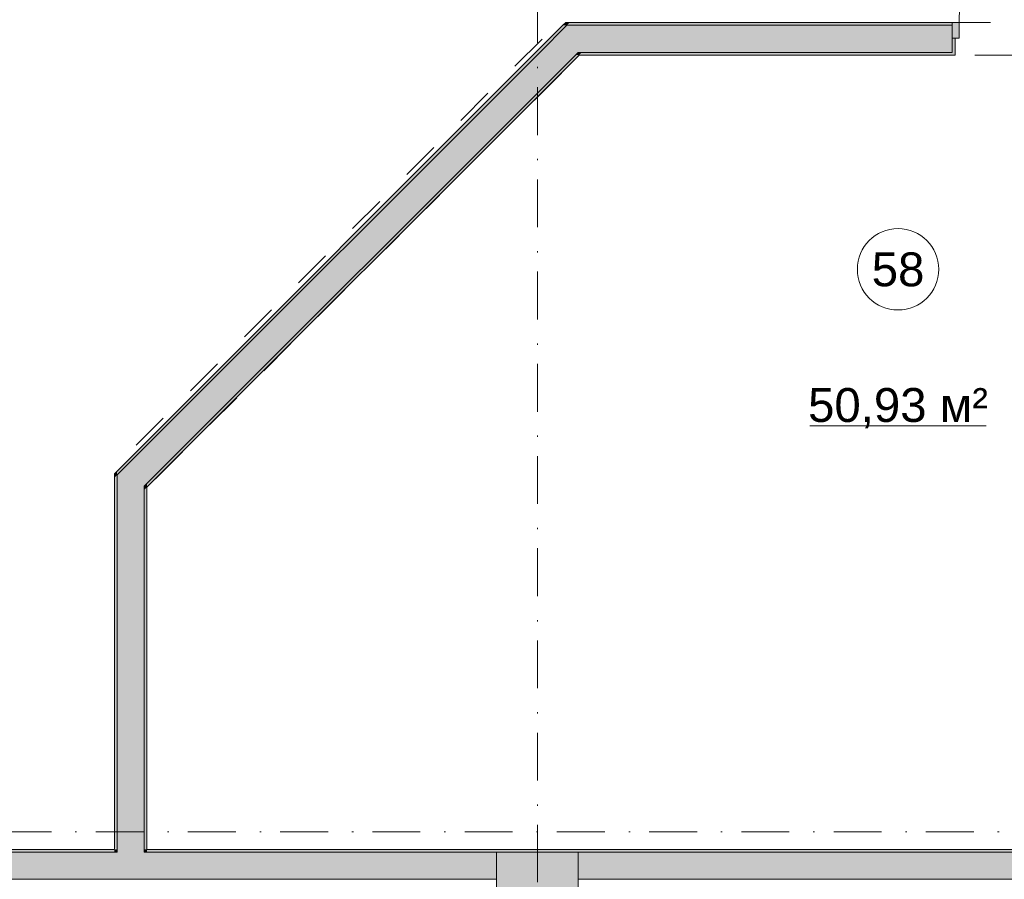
# Model space of a CAD drawing. Header units: millimetres. Extents: x 0 to 1184, y 0 to 836.
# Tile 13 of 241: x 133 to 206, y 451 to 514. Entities that reach past the tile are written whole.
import ezdxf
from ezdxf.xclip import XClip

# ---------------------------------------------------------------- set-up
doc = ezdxf.new("R2010")
doc.units = ezdxf.units.MM
doc.header["$MEASUREMENT"] = 0
doc.header["$XCLIPFRAME"] = 0
doc.linetypes.add('Штриховая', pattern=[5.644444, 2.822222, -2.822222])
doc.linetypes.add('Штрихпунктирная', pattern=[6.702778, 3.527778, -1.763889, 0, -1.411111])
for name, color, linetype in [('Конструктив - Колонны', 7, 'Continuous'), ('Конструктив - Стены Блок 200 нов', 7, 'Continuous'), ('Элемент Модели - Зона', 7, 'Continuous'), ('Элемент Модели - Оси', 7, 'Continuous')]:
    doc.layers.add(name, color=color, linetype=linetype)
doc.styles.add('СГЕНЕРИР_СТИЛЬ_3', font='txt')

# ---------------------------------------------------------------- blocks, each defined once
blk = doc.blocks.new('Чертеж_4_4', base_point=(-278.479, 89.564))
at = {"layer": 'Конструктив - Колонны', "linetype": 'Continuous', "lineweight": 0, "true_color": 0x000000}
blk.add_hatch(color=18, dxfattribs=at).paths.add_polyline_path([(168.521, 446.564), (174.521, 446.564), (174.521, 452.564), (168.521, 452.564)])
at = {"layer": 'Конструктив - Стены Блок 200 нов', "linetype": 'Continuous', "lineweight": 0, "true_color": 0x000000}
for points in [[(140.524, 480.392), (173.696, 513.564), (173.413, 513.564), (140.524, 480.675)], [(173.696, 513.564), (171.696, 511.564), (174.524, 511.564)], [(173.413, 513.564), (173.696, 513.564), (173.613, 513.764)], [(173.896, 513.764), (173.613, 513.764), (173.696, 513.564)], [(173.696, 513.564), (202.125, 513.564), (202.125, 513.764), (173.896, 513.764)], [(176.524, 513.564), (173.696, 513.564), (174.524, 511.564)], [(176.524, 513.564), (174.524, 511.564), (202.125, 511.564), (202.125, 512.614), (202.125, 513.564)], [(202.125, 512.614), (202.625, 512.614), (202.625, 513.764), (202.125, 513.764)], [(202.125, 511.364), (202.325, 511.364), (202.325, 512.614), (202.125, 512.614), (202.125, 511.564)], [(142.524, 479.564), (174.524, 511.564), (171.696, 511.564), (142.524, 482.392)], [(142.724, 479.481), (174.607, 511.364), (174.324, 511.364), (142.724, 479.764)], [(174.524, 511.564), (174.324, 511.364), (174.607, 511.364)], [(174.807, 511.564), (174.524, 511.564), (174.607, 511.364)], [(174.807, 511.564), (174.607, 511.364), (202.125, 511.364), (202.125, 511.564)], [(142.524, 482.392), (140.524, 480.392), (142.524, 479.564)], [(140.524, 480.675), (140.324, 480.475), (140.524, 480.392)], [(140.324, 480.192), (140.524, 480.392), (140.324, 480.475)], [(140.324, 480.192), (140.324, 452.814), (140.524, 452.814), (140.524, 480.392)], [(140.524, 477.564), (142.524, 479.564), (140.524, 480.392)], [(140.524, 477.564), (140.524, 452.764), (142.524, 452.764), (142.524, 479.564)], [(142.724, 479.764), (142.524, 479.564), (142.724, 479.481)], [(142.524, 479.281), (142.724, 479.481), (142.524, 479.564)], [(142.524, 479.281), (142.524, 452.764), (142.724, 452.764), (142.724, 479.481)], [(102.52, 452.564), (140.324, 452.564), (140.324, 452.764), (102.52, 452.764)], [(102.52, 452.564), (102.52, 452.464), (102.52, 450.564), (140.524, 450.564), (140.524, 452.564)], [(140.324, 452.564), (140.524, 452.564), (140.524, 452.764), (140.324, 452.764)], [(140.524, 452.564), (142.524, 452.564), (142.524, 452.764), (140.524, 452.764)], [(140.524, 450.564), (142.524, 450.564), (142.524, 452.564), (140.524, 452.564)], [(142.524, 452.564), (142.724, 452.564), (142.724, 452.764), (142.524, 452.764)], [(142.524, 452.564), (142.524, 450.564), (168.521, 450.564), (168.521, 452.564)], [(142.724, 452.564), (238.323, 452.564), (238.323, 452.764), (142.724, 452.764)], [(174.521, 452.564), (174.521, 450.564), (238.523, 450.564), (238.523, 452.564)]]:
    blk.add_hatch(color=18, dxfattribs=at).paths.add_polyline_path(points)
at = {"layer": 'Конструктив - Колонны', "color": 251, "linetype": 'Continuous', "lineweight": 5, "true_color": 0x575757}
blk.add_line((171.521, 450.364), (171.521, 453.364), dxfattribs=at)
at = {"layer": 'Конструктив - Колонны', "color": 251, "linetype": 'Continuous', "lineweight": 15, "true_color": 0x575757, "flags": 128}
blk.add_lwpolyline([(168.521, 446.564), (174.521, 446.564), (174.521, 452.564), (168.521, 452.564)], close=True, dxfattribs=at)
at = {"layer": 'Конструктив - Стены Блок 200 нов', "color": 251, "linetype": 'Continuous', "lineweight": 20, "true_color": 0x575757}
for p, q in [((173.696, 513.564), (171.696, 511.564)), ((173.696, 513.564), (171.696, 511.564)), ((176.524, 513.564), (173.696, 513.564)), ((202.125, 513.564), (176.524, 513.564)), ((202.125, 513.764), (202.125, 513.564)), ((202.125, 513.764), (202.125, 513.564)), ((202.125, 513.764), (202.125, 513.564)), ((202.125, 513.564), (202.125, 512.614)), ((202.125, 513.564), (202.125, 512.614)), ((202.125, 513.564), (202.125, 512.614)), ((202.125, 512.614), (202.325, 512.614)), ((202.125, 511.564), (202.125, 512.614)), ((202.325, 512.614), (202.325, 511.364)), ((202.325, 512.614), (202.325, 511.364)), ((171.696, 511.564), (142.524, 482.392)), ((142.724, 479.764), (174.324, 511.364)), ((174.524, 511.564), (174.324, 511.364)), ((174.524, 511.564), (174.324, 511.364)), ((174.524, 511.564), (202.125, 511.564)), ((202.125, 511.364), (202.325, 511.364)), ((202.125, 511.364), (202.325, 511.364)), ((142.524, 482.392), (140.524, 480.392)), ((142.524, 482.392), (140.524, 480.392)), ((140.524, 480.392), (140.524, 477.564)), ((142.724, 479.764), (142.524, 479.564)), ((142.724, 479.764), (142.524, 479.564)), ((142.524, 452.764), (142.524, 479.564)), ((140.524, 477.564), (140.524, 452.814)), ((140.524, 452.564), (102.52, 452.564)), ((140.524, 452.764), (140.524, 452.814)), ((140.524, 452.764), (140.524, 452.564)), ((140.524, 452.764), (140.524, 452.564)), ((142.524, 452.564), (142.524, 452.764)), ((142.524, 452.564), (142.524, 452.764)), ((168.521, 452.564), (142.524, 452.564)), ((238.523, 452.564), (174.521, 452.564)), ((102.52, 450.564), (140.524, 450.564)), ((140.524, 450.564), (142.524, 450.564)), ((142.524, 450.564), (168.521, 450.564)), ((174.521, 450.564), (238.523, 450.564))]:
    blk.add_line(p, q, dxfattribs=at)
at = {"layer": 'Конструктив - Стены Блок 200 нов', "color": 251, "linetype": 'Continuous', "lineweight": 5, "true_color": 0x575757}
for p, q in [((202.625, 513.764), (202.125, 513.764)), ((202.125, 513.764), (202.125, 512.614)), ((202.625, 512.614), (202.625, 513.764)), ((202.125, 512.614), (202.625, 512.614))]:
    blk.add_line(p, q, dxfattribs=at)
at = {"layer": 'Конструктив - Стены Блок 200 нов', "color": 251, "linetype": 'Continuous', "lineweight": 20, "true_color": 0x575757, "flags": 128}
for points in [[(173.413, 513.564), (140.524, 480.675)], [(173.613, 513.764), (173.413, 513.564)], [(202.125, 513.764), (173.613, 513.764)], [(142.724, 479.481), (174.607, 511.364)], [(174.607, 511.364), (202.125, 511.364)], [(140.324, 480.475), (140.524, 480.675)], [(140.324, 480.475), (140.324, 452.814)], [(142.724, 452.764), (142.724, 479.481)], [(140.324, 452.764), (102.52, 452.764)], [(238.323, 452.764), (142.724, 452.764)]]:
    blk.add_lwpolyline(points, dxfattribs=at)
at = {"layer": 'Конструктив - Стены Блок 200 нов', "color": 251, "linetype": 'Continuous', "lineweight": 5, "true_color": 0x575757}
blk.add_arc((211.625, 513.764), 9, 90, 180, dxfattribs=at)
at = {"layer": 'Элемент Модели - Зона', "color": 7, "linetype": 'Continuous', "lineweight": 15}
blk.add_line((191.621, 484.027), (204.627, 484.027), dxfattribs=at)
at = {"layer": 'Элемент Модели - Зона', "color": 7, "linetype": 'Штриховая', "lineweight": 15, "flags": 128}
for points in [[(83.021, 539.138), (82.621, 539.138), (82.621, 452.764), (140.324, 452.764), (140.324, 480.98), (172.947, 513.615), (173.088, 513.474), (173.088, 513.764), (354.521, 513.764), (354.521, 513.564), (495.519, 513.564), (495.519, 513.764), (862.335, 513.764), (894.689, 481.329), (894.722, 477.983), (894.722, 452.614), (895.121, 452.614), (895.121, 432.564), (892.721, 432.564), (892.721, 446.564), (888.521, 446.564), (888.521, 450.564), (804.521, 450.564), (804.521, 446.564), (798.521, 446.564), (798.521, 450.564), (714.721, 450.564), (714.721, 359.264), (798.521, 359.264), (798.521, 366.064), (804.521, 366.064), (804.521, 354.164), (845.321, 354.164), (845.321, 363.264), (846.521, 363.264), (846.521, 301.365), (892.721, 301.365), (892.721, 352.064), (888.021, 352.064), (888.021, 367.064), (892.721, 367.064), (892.721, 417.564), (895.121, 417.564), (895.121, 291.065), (892.721, 291.065), (892.721, 298.965), (714.721, 298.965), (714.721, 236.065), (892.721, 236.065), (892.721, 266.565), (888.522, 266.565), (888.522, 272.82), (892.721, 272.82), (892.721, 276.065), (895.121, 276.065), (895.121, 272.765), (930.021, 272.765), (930.021, 461.615), (923.91, 461.615), (923.91, 539.564), (978.521, 539.564), (978.521, 542.564), (984.521, 542.564), (984.521, 539.564), (1131.771, 539.564), (1131.771, 540.564), (1122.771, 540.564), (1122.771, 564.564), (1048.521, 564.564), (1048.521, 626.364), (1026.821, 626.364), (1026.821, 632.564), (1013.35, 632.564), (984.521, 632.564), (984.521, 626.564), (978.521, 626.564), (978.521, 631.689), (969.519, 631.689), (894.521, 631.689), (894.521, 626.564), (888.521, 626.564), (888.521, 631.689), (804.521, 631.689), (804.521, 626.564), (798.521, 626.564), (798.521, 631.689), (714.521, 631.689), (714.521, 626.564), (708.521, 626.564), (708.521, 631.689), (628.021, 631.689), (628.021, 626.564), (622.021, 626.564), (621.021, 626.564), (621.021, 575.892), (496.022, 575.892), (496.022, 627.564), (496.022, 706.464), (496.122, 706.464), (496.122, 768.064), (468.721, 768.064), (468.721, 686.864), (461.167, 686.864), (461.167, 631.684), (444.522, 631.684), (444.522, 626.564), (438.522, 626.564), (438.522, 631.684), (354.521, 631.684), (354.521, 626.564), (348.521, 626.564), (348.521, 631.684), (331.772, 631.684), (331.772, 554.564), (331.772, 539.564), (264.521, 539.564), (264.521, 536.564), (258.521, 536.564), (258.521, 539.564), (174.521, 539.564), (174.521, 536.564), (168.521, 536.564), (168.521, 539.564), (89.021, 539.564), (89.021, 536.564), (83.021, 536.564)], [(238.323, 452.764), (238.323, 511.364), (174.625, 511.364), (142.724, 479.466), (142.724, 452.764)]]:
    blk.add_lwpolyline(points, close=True, dxfattribs=at)
at = {"layer": 'Элемент Модели - Зона', "color": 7, "linetype": 'Continuous', "lineweight": 15, "flags": 128}
blk.add_lwpolyline([(201.124, 495.563, 1), (195.124, 495.563, 1)], format="xyb", close=True, dxfattribs=at)
at = {"layer": 'Элемент Модели - Оси', "color": 7, "linetype": 'Штрихпунктирная', "lineweight": 15}
for p, q in [((171.521, 828.727), (171.521, 151.766)), ((57.32, 454.064), (1181.052, 454.064))]:
    blk.add_line(p, q, dxfattribs=at)
at = {"layer": 'Элемент Модели - Зона', "color": 7, "linetype": 'Continuous', "lineweight": 15, "char_height": 2.5, "attachment_point": 5, "style": 'СГЕНЕРИР_СТИЛЬ_3'}
for s, insert in [('\\A1;{\\pqc;\\fArial|b0|i0|c204|p38;58}', (198.124, 495.542)), ('\\A1;{\\pqc;\\fArial|b0|i0|c204|p38;50,93 м²}', (198.124, 485.32))]:
    blk.add_mtext(s, dxfattribs=dict(at, insert=insert))

msp = doc.modelspace()

# ---------------------------------------------------------------- block references
at = {"color": 161, "linetype": 'Continuous', "lineweight": 40, "true_color": 0x83aefe}
ref = msp.add_blockref('Чертеж_4_4', (-278.479, 89.564), dxfattribs=at)
XClip(ref).set_block_clipping_path([(57.3201676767, 151.7660533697), (1181.0522393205, 828.727105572)])

doc.saveas('drawing.dxf')
